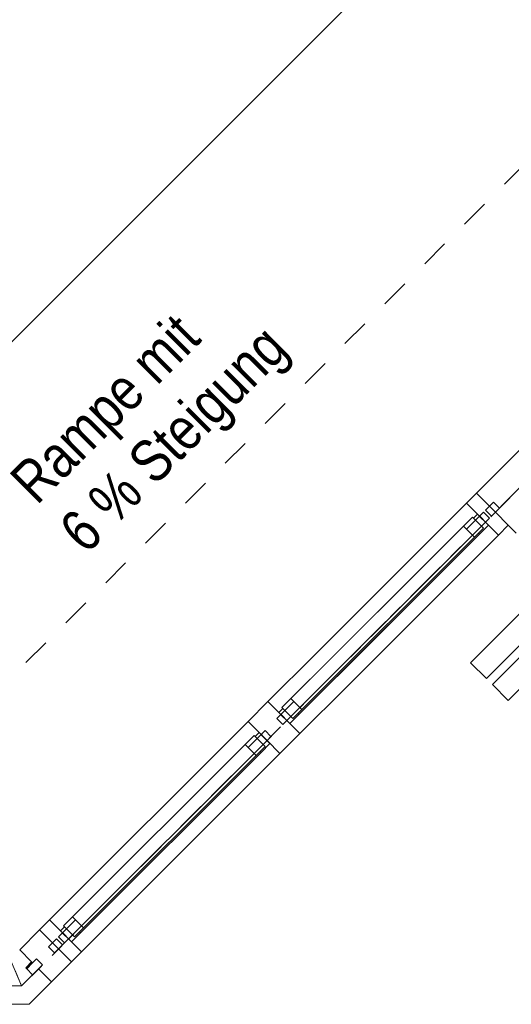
# Model space of a CAD drawing. Header units: metres. Extents: x -89 to 754, y -195 to 69.
# Tile 248 of 256: x 31.84 to 33.58, y 24.27 to 27.76. Entities that reach past the tile are written whole.
import ezdxf

# ---------------------------------------------------------------- set-up
doc = ezdxf.new("R2010")
doc.units = ezdxf.units.M
doc.header["$MEASUREMENT"] = 0
for name, pattern in [('Achse', [0.2, 0.1, -0.05, 0, -0.05]), ('Strichlinie_ eng', [0.115, 0.075, -0.04]), ('Untersicht', [0.1, 0.075, -0.025]), ('Wipeout_Contour', [1, 0, -1])]:
    doc.linetypes.add(name, pattern=pattern)
for name, color, linetype in [('10 Fassade', 7, 'Continuous'), ('10 mobile Trennwand', 7, 'Continuous'), ('30 Dach', 7, 'Continuous'), ('31 Vordach Glas_Stahl', 7, 'Continuous'), ('90 Allgemein Dokumentation', 7, 'Continuous'), ('Neubau_95 Ausführungsplanung Beschriftung', 7, 'Continuous')]:
    doc.layers.add(name, color=color, linetype=linetype)
doc.styles.add('ERSTELLTER_STIL_3', font='ARIALN.TTF')

# ---------------------------------------------------------------- blocks, each defined once
blk = doc.blocks.new('Mobiltrennwand 27_3')
at = {"layer": '10 mobile Trennwand', "color": 7, "linetype": 'Continuous', "lineweight": 9, "flags": 128}
for points in [[(0.08, -0.59), (0.08, 0.59), (0, 0.59), (0, -0.59)], [(0.19, -0.59), (0.19, 0.59), (0.11, 0.59), (0.11, -0.59)]]:
    blk.add_lwpolyline(points, close=True, dxfattribs=at)

msp = doc.modelspace()

# ---------------------------------------------------------------- hatches: boundary and pattern name
at = {"layer": '10 Fassade', "linetype": 'Continuous', "lineweight": 0, "true_color": 0x000000}
msp.add_hatch(color=18, dxfattribs=at).paths.add_polyline_path([(31.8603, 24.4014), (31.8638, 24.3979), (31.885, 24.4191), (31.8815, 24.4226)])
msp.add_hatch(color=18, dxfattribs=at).paths.add_polyline_path([(31.8603, 24.4014), (31.8638, 24.3979), (31.885, 24.4191), (31.8815, 24.4226)])

# ---------------------------------------------------------------- linework, layer by layer
at = {"layer": '10 Fassade', "color": 7, "linetype": 'Continuous', "lineweight": 13}
for p, q in [((33.6708, 26.2968), (33.4587, 26.0847)), ((33.6708, 26.2968), (33.4587, 26.0847)), ((33.5718, 25.9715), (33.6001, 25.9432)), ((33.5718, 25.9715), (33.6001, 25.9432)), ((31.9098, 24.5357), (31.8391, 24.465)), ((31.9098, 24.5357), (31.8391, 24.465)), ((31.8815, 24.4226), (31.8603, 24.4014)), ((31.885, 24.4191), (31.8638, 24.3979)), ((31.8992, 24.4332), (31.885, 24.4191)), ((31.8992, 24.4332), (31.885, 24.4191)), ((31.8992, 24.4332), (31.9204, 24.412)), ((31.8992, 24.4332), (31.9204, 24.412)), ((31.9204, 24.412), (31.9063, 24.3979)), ((31.9204, 24.412), (31.9063, 24.3979)), ((32.0229, 24.4226), (31.9522, 24.3519)), ((32.0229, 24.4226), (31.9522, 24.3519)), ((31.8603, 24.4014), (31.8638, 24.3979)), ((31.8638, 24.3979), (31.885, 24.3766)), ((31.9063, 24.3979), (31.885, 24.3766)), ((31.9063, 24.3979), (31.9522, 24.3519)), ((31.9063, 24.3979), (31.9522, 24.3519)), ((31.9522, 24.3519), (31.8722, 24.2719)), ((31.8722, 24.2719), (31.7591, 24.2719))]:
    msp.add_line(p, q, dxfattribs=at)
at = {"layer": '10 Fassade', "color": 7, "linetype": 'Continuous', "lineweight": 9}
for p, q in [((31.8815, 24.4226), (31.8603, 24.4014)), ((31.885, 24.4191), (31.8638, 24.3979)), ((31.8603, 24.4014), (31.8638, 24.3979)), ((31.8638, 24.3979), (31.885, 24.3766)), ((31.9063, 24.3979), (31.885, 24.3766)), ((31.9522, 24.3519), (31.8722, 24.2719)), ((31.8722, 24.2719), (31.7591, 24.2719))]:
    msp.add_line(p, q, dxfattribs=at)
at = {"layer": '10 Fassade', "color": 7, "linetype": 'Continuous', "lineweight": 13, "flags": 128}
msp.add_lwpolyline([(31.8391, 24.465), (31.8815, 24.4226), (31.885, 24.4191)], dxfattribs=at)
msp.add_lwpolyline([(31.8391, 24.465), (31.8815, 24.4226), (31.885, 24.4191)], dxfattribs=at)
at = {"layer": '31 Vordach Glas_Stahl', "color": 7, "linetype": 'Achse', "lineweight": 9}
msp.add_line((31.8453, 24.3369), (20.9672, 24.3369), dxfattribs=at)
at = {"layer": '31 Vordach Glas_Stahl', "color": 7, "linetype": 'Untersicht', "lineweight": 13, "flags": 128}
for points in [[(31.8453, 24.337), (30.292, 28.0869)], [(30.292, 28.0869), (31.8453, 24.337)], [(31.8453, 24.337), (30.292, 28.0869)], [(30.292, 28.0869), (31.8453, 24.337)], [(31.8453, 24.337), (20.9673, 24.337)], [(31.8453, 24.337), (20.9673, 24.337)]]:
    msp.add_lwpolyline(points, dxfattribs=at)

# ---------------------------------------------------------------- wipeouts: each hides what was drawn before it
at = {"color": 254, "linetype": 'Wipeout_Contour', "lineweight": 0, "ltscale": 168.027114}
msp.add_wipeout([(32.9316, 25.4656), (33.4693, 26.0033), (33.4233, 26.0493), (32.8856, 25.5116)], dxfattribs=at).dxf.layer = '10 Fassade'
at = {"color": 254, "linetype": 'Wipeout_Contour', "lineweight": 0, "ltscale": 163.217093}
msp.add_wipeout([(31.9911, 24.5251), (32.6949, 25.2289), (32.6489, 25.2748), (31.9451, 24.5711)], dxfattribs=at).dxf.layer = '10 Fassade'

# ---------------------------------------------------------------- next in the draw order: linework, layer by layer
at = {"layer": '10 Fassade', "color": 7, "linetype": 'Continuous', "lineweight": 13}
for p, q in [((33.4587, 26.0847), (33.4233, 26.0493)), ((31.9451, 24.5711), (31.9098, 24.5357))]:
    msp.add_line(p, q, dxfattribs=at)

# ---------------------------------------------------------------- next in the draw order: wipeouts: each hides what was drawn before it
at = {"color": 254, "linetype": 'Wipeout_Contour', "lineweight": 0, "ltscale": 168.053718}
msp.add_wipeout([(32.9316, 25.4656), (32.9528, 25.4444), (33.4905, 25.9821), (33.4693, 26.0033)], dxfattribs=at).dxf.layer = '10 Fassade'
at = {"color": 254, "linetype": 'Wipeout_Contour', "lineweight": 0, "ltscale": 163.244132}
msp.add_wipeout([(31.9911, 24.5251), (32.0123, 24.5039), (32.7161, 25.2077), (32.6949, 25.2289)], dxfattribs=at).dxf.layer = '10 Fassade'

# ---------------------------------------------------------------- next in the draw order: wipeouts: each hides what was drawn before it
at = {"color": 254, "linetype": 'Wipeout_Contour', "lineweight": 0, "ltscale": 169.747351}
msp.add_wipeout([(33.4905, 26.0246), (33.5117, 26.0033), (33.54, 26.0316), (33.5188, 26.0528)], dxfattribs=at).dxf.layer = '10 Fassade'
at = {"color": 254, "linetype": 'Wipeout_Contour', "lineweight": 0, "ltscale": 168.074995}
msp.add_wipeout([(33.4905, 25.9821), (32.9528, 25.4444), (32.9987, 25.3984), (33.5365, 25.9362)], dxfattribs=at).dxf.layer = '10 Fassade'
at = {"color": 254, "linetype": 'Wipeout_Contour', "lineweight": 0, "ltscale": 166.047243}
msp.add_wipeout([(32.7196, 25.3456), (32.7656, 25.2996), (32.9316, 25.4656), (32.8856, 25.5116)], dxfattribs=at).dxf.layer = '10 Fassade'
at = {"color": 254, "linetype": 'Wipeout_Contour', "lineweight": 0, "ltscale": 163.266387}
msp.add_wipeout([(32.0123, 24.5039), (32.0583, 24.458), (32.762, 25.1617), (32.7161, 25.2077)], dxfattribs=at).dxf.layer = '10 Fassade'
at = {"color": 254, "linetype": 'Wipeout_Contour', "lineweight": 0, "ltscale": 161.093777}
msp.add_wipeout([(31.9699, 24.5039), (31.9558, 24.4898), (31.977, 24.4686), (31.9911, 24.4827)], dxfattribs=at).dxf.layer = '10 Fassade'

# ---------------------------------------------------------------- next in the draw order: linework, layer by layer
at = {"layer": '10 Fassade', "color": 7, "linetype": 'Continuous', "lineweight": 13}
for p, q in [((33.4587, 26.0847), (33.5047, 26.0387)), ((33.5188, 26.0528), (33.5047, 26.0387)), ((33.5188, 26.0528), (33.54, 26.0316)), ((33.54, 26.0316), (33.5259, 26.0175)), ((33.5259, 26.0175), (33.5718, 25.9715)), ((33.5718, 25.9715), (33.5365, 25.9362)), ((31.9098, 24.5357), (31.9558, 24.4898)), ((31.9558, 24.4898), (31.9416, 24.4756)), ((31.9416, 24.4756), (31.9628, 24.4544)), ((31.977, 24.4686), (31.9628, 24.4544)), ((31.977, 24.4686), (32.0229, 24.4226)), ((32.0583, 24.458), (32.0229, 24.4226))]:
    msp.add_line(p, q, dxfattribs=at)
at = {"layer": '10 Fassade', "color": 7, "linetype": 'Continuous', "lineweight": 9}
msp.add_line((32.7196, 25.3456), (32.6489, 25.2748), dxfattribs=at)
at = {"layer": '10 Fassade', "color": 7, "linetype": 'Continuous', "lineweight": 9, "flags": 128}
for points in [[(31.9451, 24.5711), (32.6489, 25.2748)], [(32.0583, 24.458), (32.762, 25.1617)]]:
    msp.add_lwpolyline(points, dxfattribs=at)

# ---------------------------------------------------------------- next in the draw order: wipeouts: each hides what was drawn before it
at = {"color": 254, "linetype": 'Wipeout_Contour', "lineweight": 0, "ltscale": 169.584566}
msp.add_wipeout([(33.4834, 26.0175), (33.4693, 26.0033), (33.4863, 25.9864), (33.5004, 26.0005)], dxfattribs=at).dxf.layer = '10 Fassade'
at = {"color": 254, "linetype": 'Wipeout_Contour', "lineweight": 0, "ltscale": 166.076206}
msp.add_wipeout([(32.7656, 25.2996), (32.7868, 25.2784), (32.9528, 25.4444), (32.9316, 25.4656)], dxfattribs=at).dxf.layer = '10 Fassade'
at = {"color": 254, "linetype": 'Wipeout_Contour', "lineweight": 0, "ltscale": 165.238869}
msp.add_wipeout([(32.709, 25.243), (32.6949, 25.2289), (32.7118, 25.2119), (32.726, 25.2261)], dxfattribs=at).dxf.layer = '10 Fassade'
at = {"color": 254, "linetype": 'Wipeout_Contour', "lineweight": 0, "ltscale": 161.212301}
msp.add_wipeout([(31.977, 24.511), (31.9939, 24.494), (32.0081, 24.5082), (31.9911, 24.5251)], dxfattribs=at).dxf.layer = '10 Fassade'

# ---------------------------------------------------------------- next in the draw order: linework, layer by layer
at = {"layer": '10 Fassade', "color": 7, "linetype": 'Continuous', "lineweight": 13}
for p, q in [((33.5047, 26.0387), (33.4905, 26.0246)), ((31.9699, 24.5039), (31.9558, 24.4898))]:
    msp.add_line(p, q, dxfattribs=at)

# ---------------------------------------------------------------- next in the draw order: wipeouts: each hides what was drawn before it
at = {"color": 254, "linetype": 'Wipeout_Contour', "lineweight": 0, "ltscale": 169.601113}
msp.add_wipeout([(33.4863, 25.9864), (33.4905, 25.9821), (33.5047, 25.9963), (33.5004, 26.0005)], dxfattribs=at).dxf.layer = '10 Fassade'
at = {"color": 254, "linetype": 'Wipeout_Contour', "lineweight": 0, "ltscale": 166.095694}
msp.add_wipeout([(32.9528, 25.4444), (32.7868, 25.2784), (32.8327, 25.2324), (32.9987, 25.3984)], dxfattribs=at).dxf.layer = '10 Fassade'
at = {"color": 254, "linetype": 'Wipeout_Contour', "lineweight": 0, "ltscale": 165.255838}
msp.add_wipeout([(32.7118, 25.2119), (32.7161, 25.2077), (32.7302, 25.2218), (32.726, 25.2261)], dxfattribs=at).dxf.layer = '10 Fassade'
at = {"color": 254, "linetype": 'Wipeout_Contour', "lineweight": 0, "ltscale": 161.229679}
msp.add_wipeout([(31.9939, 24.494), (31.9982, 24.4898), (32.0123, 24.5039), (32.0081, 24.5082)], dxfattribs=at).dxf.layer = '10 Fassade'

# ---------------------------------------------------------------- next in the draw order: linework, layer by layer
at = {"layer": '10 Fassade', "color": 7, "linetype": 'Continuous', "lineweight": 13}
for p, q in [((33.4233, 26.0493), (33.4693, 26.0033)), ((33.4834, 26.0175), (33.4693, 26.0033)), ((33.4834, 26.0175), (33.5047, 25.9963)), ((33.4905, 26.0246), (33.5117, 26.0033)), ((33.5259, 26.0175), (33.5117, 26.0033)), ((33.5047, 25.9963), (33.4905, 25.9821)), ((33.4905, 25.9821), (33.5365, 25.9362)), ((31.9451, 24.5711), (31.9911, 24.5251)), ((31.9911, 24.5251), (31.977, 24.511)), ((31.9699, 24.5039), (31.9911, 24.4827)), ((31.977, 24.511), (31.9982, 24.4898)), ((31.9911, 24.4827), (31.977, 24.4686)), ((32.0123, 24.5039), (31.9982, 24.4898)), ((32.0123, 24.5039), (32.0583, 24.458))]:
    msp.add_line(p, q, dxfattribs=at)
at = {"layer": '10 Fassade', "color": 7, "linetype": 'Continuous', "lineweight": 9}
for p, q in [((32.6489, 25.2748), (32.6949, 25.2289)), ((32.709, 25.243), (32.6949, 25.2289)), ((32.709, 25.243), (32.7302, 25.2218)), ((32.7302, 25.2218), (32.7161, 25.2077)), ((32.8327, 25.2324), (32.762, 25.1617)), ((32.7161, 25.2077), (32.762, 25.1617))]:
    msp.add_line(p, q, dxfattribs=at)
at = {"layer": '10 Fassade', "color": 7, "linetype": 'Continuous', "lineweight": 9, "flags": 128}
msp.add_lwpolyline([(33.54, 26.0316), (33.5188, 26.0528), (33.4905, 26.0246), (33.5117, 26.0033)], close=True, dxfattribs=at)
for points in [[(32.7196, 25.3456), (32.8856, 25.5116), (33.4233, 26.0493)], [(33.5047, 26.0387), (33.5259, 26.0175)], [(33.4693, 26.0033), (33.4905, 25.9821)], [(32.8327, 25.2324), (32.9987, 25.3984), (33.5365, 25.9362)], [(32.6949, 25.2289), (31.9911, 24.5251)], [(32.6949, 25.2289), (32.7161, 25.2077)], [(32.7161, 25.2077), (32.0123, 24.5039)], [(32.0123, 24.5039), (31.9911, 24.5251)], [(31.977, 24.4686), (31.9558, 24.4898)]]:
    msp.add_lwpolyline(points, dxfattribs=at)

# ---------------------------------------------------------------- next in the draw order: wipeouts: each hides what was drawn before it
at = {"color": 254, "linetype": 'Wipeout_Contour', "lineweight": 0, "ltscale": 165.556229}
msp.add_wipeout([(32.7514, 25.2855), (32.7684, 25.2685), (32.7825, 25.2826), (32.7656, 25.2996)], dxfattribs=at).dxf.layer = '10 Fassade'

# ---------------------------------------------------------------- next in the draw order: wipeouts: each hides what was drawn before it
at = {"color": 254, "linetype": 'Wipeout_Contour', "lineweight": 0, "ltscale": 165.573166}
msp.add_wipeout([(32.7684, 25.2685), (32.7726, 25.2642), (32.7868, 25.2784), (32.7825, 25.2826)], dxfattribs=at).dxf.layer = '10 Fassade'
at = {"color": 254, "linetype": 'Wipeout_Contour', "lineweight": 0, "ltscale": 163.240651}
msp.add_wipeout([(32.6772, 25.1546), (32.6383, 25.1935), (32.0265, 24.5817), (32.0654, 24.5428)], dxfattribs=at).dxf.layer = '10 Fassade'

# ---------------------------------------------------------------- next in the draw order: linework, layer by layer
at = {"layer": '10 Fassade', "color": 7, "linetype": 'Continuous', "lineweight": 9}
for p, q in [((32.7196, 25.3456), (32.7656, 25.2996)), ((32.7656, 25.2996), (32.7514, 25.2855)), ((32.7514, 25.2855), (32.7726, 25.2642)), ((32.7868, 25.2784), (32.7726, 25.2642)), ((32.7868, 25.2784), (32.8327, 25.2324))]:
    msp.add_line(p, q, dxfattribs=at)
at = {"layer": '10 Fassade', "color": 7, "linetype": 'Continuous', "lineweight": 9, "flags": 128}
for points in [[(33.4693, 26.0033), (32.9316, 25.4656), (32.7656, 25.2996)], [(33.4905, 25.9821), (32.9528, 25.4444), (32.7868, 25.2784)], [(32.7868, 25.2784), (32.7656, 25.2996)]]:
    msp.add_lwpolyline(points, dxfattribs=at)

# ---------------------------------------------------------------- next in the draw order: wipeouts: each hides what was drawn before it
at = {"color": 254, "linetype": 'Wipeout_Contour', "lineweight": 0, "ltscale": 163.260323}
msp.add_wipeout([(32.0547, 24.5251), (32.6949, 25.1652), (32.6913, 25.1688), (32.0512, 24.5287)], dxfattribs=at).dxf.layer = '10 Fassade'

# ---------------------------------------------------------------- next in the draw order: linework, layer by layer
at = {"layer": '10 Fassade', "color": 7, "linetype": 'Continuous', "lineweight": 13}
for p, q in [((32.6383, 25.1935), (32.0265, 24.5817)), ((32.6701, 25.1617), (32.0583, 24.5499)), ((32.0654, 24.5428), (32.6772, 25.1546))]:
    msp.add_line(p, q, dxfattribs=at)
at = {"layer": '10 Fassade', "color": 7, "linetype": 'Continuous', "lineweight": 13, "flags": 128}
for points in [[(32.6701, 25.2254), (32.6383, 25.1935), (32.6772, 25.1546), (32.709, 25.1865)], [(32.6878, 25.236), (32.6736, 25.2218), (32.709, 25.1865), (32.6913, 25.1688), (32.6949, 25.1652), (32.7267, 25.1971)], [(32.0547, 24.5251), (32.6949, 25.1652), (32.6913, 25.1688), (32.0512, 24.5287)], [(32.0335, 24.511), (32.0654, 24.5428), (32.0265, 24.5817), (31.9946, 24.5499)], [(32.0229, 24.4933), (32.0547, 24.5251), (32.0512, 24.5287), (32.0335, 24.511), (31.9982, 24.5464), (31.984, 24.5322)]]:
    msp.add_lwpolyline(points, close=True, dxfattribs=at)

# ---------------------------------------------------------------- next in the draw order: wipeouts: each hides what was drawn before it
at = {"color": 254, "linetype": 'Wipeout_Contour', "lineweight": 0, "ltscale": 167.585093}
msp.add_wipeout([(33.4516, 25.9291), (33.4127, 25.968), (32.8009, 25.3562), (32.8398, 25.3173)], dxfattribs=at).dxf.layer = '10 Fassade'

# ---------------------------------------------------------------- next in the draw order: wipeouts: each hides what was drawn before it
at = {"color": 254, "linetype": 'Wipeout_Contour', "lineweight": 0, "ltscale": 167.60426}
msp.add_wipeout([(32.8292, 25.2996), (33.4693, 25.9397), (33.4658, 25.9432), (32.8257, 25.3031)], dxfattribs=at).dxf.layer = '10 Fassade'
at = {"color": 254, "linetype": 'Wipeout_Contour', "lineweight": 0, "ltscale": 163.217093}
msp.add_wipeout([(31.9911, 24.5251), (32.6949, 25.2289), (32.6489, 25.2748), (31.9451, 24.5711)], dxfattribs=at).dxf.layer = '10 Fassade'

# ---------------------------------------------------------------- next in the draw order: linework, layer by layer
at = {"layer": '10 Fassade', "color": 7, "linetype": 'Continuous', "lineweight": 13}
for p, q in [((33.4127, 25.968), (32.8009, 25.3562)), ((33.4446, 25.9362), (32.8327, 25.3243)), ((32.8398, 25.3173), (33.4516, 25.9291)), ((31.9451, 24.5711), (31.9098, 24.5357))]:
    msp.add_line(p, q, dxfattribs=at)
at = {"layer": '10 Fassade', "color": 7, "linetype": 'Continuous', "lineweight": 13, "flags": 128}
for points in [[(33.4446, 25.9998), (33.4127, 25.968), (33.4516, 25.9291), (33.4834, 25.9609)], [(33.4622, 26.0104), (33.4481, 25.9963), (33.4834, 25.9609), (33.4658, 25.9432), (33.4693, 25.9397), (33.5011, 25.9715)], [(32.8292, 25.2996), (33.4693, 25.9397), (33.4658, 25.9432), (32.8257, 25.3031)], [(32.808, 25.2855), (32.8398, 25.3173), (32.8009, 25.3562), (32.7691, 25.3243)], [(32.7974, 25.2678), (32.8292, 25.2996), (32.8257, 25.3031), (32.808, 25.2855), (32.7726, 25.3208), (32.7585, 25.3067)]]:
    msp.add_lwpolyline(points, close=True, dxfattribs=at)

# ---------------------------------------------------------------- next in the draw order: wipeouts: each hides what was drawn before it
at = {"color": 254, "linetype": 'Wipeout_Contour', "lineweight": 0, "ltscale": 163.244132}
msp.add_wipeout([(31.9911, 24.5251), (32.0123, 24.5039), (32.7161, 25.2077), (32.6949, 25.2289)], dxfattribs=at).dxf.layer = '10 Fassade'

# ---------------------------------------------------------------- next in the draw order: wipeouts: each hides what was drawn before it
at = {"color": 254, "linetype": 'Wipeout_Contour', "lineweight": 0, "ltscale": 168.027114}
msp.add_wipeout([(32.9316, 25.4656), (33.4693, 26.0033), (33.4233, 26.0493), (32.8856, 25.5116)], dxfattribs=at).dxf.layer = '10 Fassade'
at = {"color": 254, "linetype": 'Wipeout_Contour', "lineweight": 0, "ltscale": 163.266387}
msp.add_wipeout([(32.7161, 25.2077), (32.0123, 24.5039), (32.0583, 24.458), (32.762, 25.1617)], dxfattribs=at).dxf.layer = '10 Fassade'
at = {"color": 254, "linetype": 'Wipeout_Contour', "lineweight": 0, "ltscale": 161.093777}
msp.add_wipeout([(31.9699, 24.5039), (31.9558, 24.4898), (31.977, 24.4686), (31.9911, 24.4827)], dxfattribs=at).dxf.layer = '10 Fassade'

# ---------------------------------------------------------------- next in the draw order: linework, layer by layer
at = {"layer": '10 Fassade', "color": 7, "linetype": 'Continuous', "lineweight": 13}
for p, q in [((33.4587, 26.0847), (33.4233, 26.0493)), ((31.9098, 24.5357), (31.9558, 24.4898)), ((31.9558, 24.4898), (31.9416, 24.4756)), ((31.9416, 24.4756), (31.9628, 24.4544)), ((31.977, 24.4686), (31.9628, 24.4544)), ((31.977, 24.4686), (32.0229, 24.4226)), ((32.0583, 24.458), (32.0229, 24.4226))]:
    msp.add_line(p, q, dxfattribs=at)
at = {"layer": '10 Fassade', "color": 7, "linetype": 'Continuous', "lineweight": 13, "flags": 128}
for points in [[(31.9451, 24.5711), (32.6489, 25.2748)], [(32.0583, 24.458), (32.762, 25.1617)]]:
    msp.add_lwpolyline(points, dxfattribs=at)

# ---------------------------------------------------------------- next in the draw order: wipeouts: each hides what was drawn before it
at = {"color": 254, "linetype": 'Wipeout_Contour', "lineweight": 0, "ltscale": 168.053718}
msp.add_wipeout([(32.9316, 25.4656), (32.9528, 25.4444), (33.4905, 25.9821), (33.4693, 26.0033)], dxfattribs=at).dxf.layer = '10 Fassade'
at = {"color": 254, "linetype": 'Wipeout_Contour', "lineweight": 0, "ltscale": 165.238869}
msp.add_wipeout([(32.709, 25.243), (32.6949, 25.2289), (32.7118, 25.2119), (32.726, 25.2261)], dxfattribs=at).dxf.layer = '10 Fassade'
at = {"color": 254, "linetype": 'Wipeout_Contour', "lineweight": 0, "ltscale": 161.212301}
msp.add_wipeout([(31.977, 24.511), (31.9939, 24.494), (32.0081, 24.5082), (31.9911, 24.5251)], dxfattribs=at).dxf.layer = '10 Fassade'

# ---------------------------------------------------------------- next in the draw order: linework, layer by layer
at = {"layer": '10 Fassade', "color": 7, "linetype": 'Continuous', "lineweight": 13}
msp.add_line((31.9699, 24.5039), (31.9558, 24.4898), dxfattribs=at)

# ---------------------------------------------------------------- next in the draw order: wipeouts: each hides what was drawn before it
at = {"color": 254, "linetype": 'Wipeout_Contour', "lineweight": 0, "ltscale": 169.747351}
msp.add_wipeout([(33.4905, 26.0246), (33.5117, 26.0033), (33.54, 26.0316), (33.5188, 26.0528)], dxfattribs=at).dxf.layer = '10 Fassade'
at = {"color": 254, "linetype": 'Wipeout_Contour', "lineweight": 0, "ltscale": 168.074995}
msp.add_wipeout([(33.4905, 25.9821), (32.9528, 25.4444), (32.9987, 25.3984), (33.5365, 25.9362)], dxfattribs=at).dxf.layer = '10 Fassade'
at = {"color": 254, "linetype": 'Wipeout_Contour', "lineweight": 0, "ltscale": 166.047243}
msp.add_wipeout([(32.7196, 25.3456), (32.7656, 25.2996), (32.9316, 25.4656), (32.8856, 25.5116)], dxfattribs=at).dxf.layer = '10 Fassade'
at = {"color": 254, "linetype": 'Wipeout_Contour', "lineweight": 0, "ltscale": 165.255838}
msp.add_wipeout([(32.7118, 25.2119), (32.7161, 25.2077), (32.7302, 25.2218), (32.726, 25.2261)], dxfattribs=at).dxf.layer = '10 Fassade'
at = {"color": 254, "linetype": 'Wipeout_Contour', "lineweight": 0, "ltscale": 161.229679}
msp.add_wipeout([(31.9939, 24.494), (31.9982, 24.4898), (32.0123, 24.5039), (32.0081, 24.5082)], dxfattribs=at).dxf.layer = '10 Fassade'

# ---------------------------------------------------------------- next in the draw order: linework, layer by layer
at = {"layer": '10 Fassade', "color": 7, "linetype": 'Continuous', "lineweight": 13}
for p, q in [((33.4587, 26.0847), (33.5047, 26.0387)), ((33.5188, 26.0528), (33.5047, 26.0387)), ((33.5188, 26.0528), (33.54, 26.0316)), ((33.54, 26.0316), (33.5259, 26.0175)), ((33.5259, 26.0175), (33.5718, 25.9715)), ((33.5718, 25.9715), (33.5365, 25.9362)), ((32.7196, 25.3456), (32.6489, 25.2748)), ((32.6489, 25.2748), (32.6949, 25.2289)), ((32.709, 25.243), (32.6949, 25.2289)), ((32.709, 25.243), (32.7302, 25.2218)), ((32.7302, 25.2218), (32.7161, 25.2077)), ((32.7161, 25.2077), (32.762, 25.1617)), ((31.9451, 24.5711), (31.9911, 24.5251)), ((31.9911, 24.5251), (31.977, 24.511)), ((31.9699, 24.5039), (31.9911, 24.4827)), ((31.977, 24.511), (31.9982, 24.4898)), ((31.9911, 24.4827), (31.977, 24.4686)), ((32.0123, 24.5039), (31.9982, 24.4898)), ((32.0123, 24.5039), (32.0583, 24.458))]:
    msp.add_line(p, q, dxfattribs=at)
at = {"layer": '10 Fassade', "color": 7, "linetype": 'Continuous', "lineweight": 13, "flags": 128}
for points in [[(32.6949, 25.2289), (31.9911, 24.5251)], [(32.6949, 25.2289), (32.7161, 25.2077)], [(32.7161, 25.2077), (32.0123, 24.5039)], [(32.0123, 24.5039), (31.9911, 24.5251)], [(31.977, 24.4686), (31.9558, 24.4898)]]:
    msp.add_lwpolyline(points, dxfattribs=at)

# ---------------------------------------------------------------- next in the draw order: wipeouts: each hides what was drawn before it
at = {"color": 254, "linetype": 'Wipeout_Contour', "lineweight": 0, "ltscale": 169.584566}
msp.add_wipeout([(33.4834, 26.0175), (33.4693, 26.0033), (33.4863, 25.9864), (33.5004, 26.0005)], dxfattribs=at).dxf.layer = '10 Fassade'
at = {"color": 254, "linetype": 'Wipeout_Contour', "lineweight": 0, "ltscale": 166.076206}
msp.add_wipeout([(32.7656, 25.2996), (32.7868, 25.2784), (32.9528, 25.4444), (32.9316, 25.4656)], dxfattribs=at).dxf.layer = '10 Fassade'

# ---------------------------------------------------------------- next in the draw order: linework, layer by layer
at = {"layer": '10 Fassade', "color": 7, "linetype": 'Continuous', "lineweight": 13}
msp.add_line((33.5047, 26.0387), (33.4905, 26.0246), dxfattribs=at)

# ---------------------------------------------------------------- next in the draw order: wipeouts: each hides what was drawn before it
at = {"color": 254, "linetype": 'Wipeout_Contour', "lineweight": 0, "ltscale": 169.601113}
msp.add_wipeout([(33.4863, 25.9864), (33.4905, 25.9821), (33.5047, 25.9963), (33.5004, 26.0005)], dxfattribs=at).dxf.layer = '10 Fassade'
at = {"color": 254, "linetype": 'Wipeout_Contour', "lineweight": 0, "ltscale": 166.095694}
msp.add_wipeout([(32.7868, 25.2784), (32.8327, 25.2324), (32.9987, 25.3984), (32.9528, 25.4444)], dxfattribs=at).dxf.layer = '10 Fassade'
at = {"color": 254, "linetype": 'Wipeout_Contour', "lineweight": 0, "ltscale": 163.240651}
msp.add_wipeout([(32.6772, 25.1546), (32.6383, 25.1935), (32.0265, 24.5817), (32.0654, 24.5428)], dxfattribs=at).dxf.layer = '10 Fassade'

# ---------------------------------------------------------------- next in the draw order: linework, layer by layer
at = {"layer": '10 Fassade', "color": 7, "linetype": 'Continuous', "lineweight": 13}
for p, q in [((33.4233, 26.0493), (33.4693, 26.0033)), ((33.4834, 26.0175), (33.4693, 26.0033)), ((33.4834, 26.0175), (33.5047, 25.9963)), ((33.4905, 26.0246), (33.5117, 26.0033)), ((33.5259, 26.0175), (33.5117, 26.0033)), ((33.5047, 25.9963), (33.4905, 25.9821)), ((33.4905, 25.9821), (33.5365, 25.9362)), ((32.8327, 25.2324), (32.762, 25.1617))]:
    msp.add_line(p, q, dxfattribs=at)
at = {"layer": '10 Fassade', "color": 7, "linetype": 'Continuous', "lineweight": 13, "flags": 128}
msp.add_lwpolyline([(33.54, 26.0316), (33.5188, 26.0528), (33.4905, 26.0246), (33.5117, 26.0033)], close=True, dxfattribs=at)
for points in [[(32.7196, 25.3456), (32.8856, 25.5116), (33.4233, 26.0493)], [(33.5047, 26.0387), (33.5259, 26.0175)], [(33.4693, 26.0033), (33.4905, 25.9821)], [(32.8327, 25.2324), (32.9987, 25.3984), (33.5365, 25.9362)]]:
    msp.add_lwpolyline(points, dxfattribs=at)

# ---------------------------------------------------------------- next in the draw order: wipeouts: each hides what was drawn before it
at = {"color": 254, "linetype": 'Wipeout_Contour', "lineweight": 0, "ltscale": 165.556229}
msp.add_wipeout([(32.7656, 25.2996), (32.7514, 25.2855), (32.7684, 25.2685), (32.7825, 25.2826)], dxfattribs=at).dxf.layer = '10 Fassade'
at = {"color": 254, "linetype": 'Wipeout_Contour', "lineweight": 0, "ltscale": 163.260323}
msp.add_wipeout([(32.0547, 24.5251), (32.6949, 25.1652), (32.6913, 25.1688), (32.0512, 24.5287)], dxfattribs=at).dxf.layer = '10 Fassade'

# ---------------------------------------------------------------- next in the draw order: linework, layer by layer
at = {"layer": '10 Fassade', "color": 7, "linetype": 'Continuous', "lineweight": 13}
for p, q in [((32.6383, 25.1935), (32.0265, 24.5817)), ((32.6701, 25.1617), (32.0583, 24.5499)), ((32.0654, 24.5428), (32.6772, 25.1546))]:
    msp.add_line(p, q, dxfattribs=at)
at = {"layer": '10 Fassade', "color": 7, "linetype": 'Continuous', "lineweight": 13, "flags": 128}
for points in [[(32.6701, 25.2254), (32.6383, 25.1935), (32.6772, 25.1546), (32.709, 25.1865)], [(32.6878, 25.236), (32.6736, 25.2218), (32.709, 25.1865), (32.6913, 25.1688), (32.6949, 25.1652), (32.7267, 25.1971)], [(32.0547, 24.5251), (32.6949, 25.1652), (32.6913, 25.1688), (32.0512, 24.5287)], [(32.0335, 24.511), (32.0654, 24.5428), (32.0265, 24.5817), (31.9946, 24.5499)], [(32.0229, 24.4933), (32.0547, 24.5251), (32.0512, 24.5287), (32.0335, 24.511), (31.9982, 24.5464), (31.984, 24.5322)]]:
    msp.add_lwpolyline(points, close=True, dxfattribs=at)

# ---------------------------------------------------------------- next in the draw order: wipeouts: each hides what was drawn before it
at = {"color": 254, "linetype": 'Wipeout_Contour', "lineweight": 0, "ltscale": 165.573166}
msp.add_wipeout([(32.7825, 25.2826), (32.7684, 25.2685), (32.7726, 25.2642), (32.7868, 25.2784)], dxfattribs=at).dxf.layer = '10 Fassade'

# ---------------------------------------------------------------- next in the draw order: linework, layer by layer
at = {"layer": '10 Fassade', "color": 7, "linetype": 'Continuous', "lineweight": 13}
for p, q in [((32.7196, 25.3456), (32.7656, 25.2996)), ((32.7656, 25.2996), (32.7514, 25.2855)), ((32.7514, 25.2855), (32.7726, 25.2642)), ((32.7868, 25.2784), (32.7726, 25.2642)), ((32.7868, 25.2784), (32.8327, 25.2324))]:
    msp.add_line(p, q, dxfattribs=at)
at = {"layer": '10 Fassade', "color": 7, "linetype": 'Continuous', "lineweight": 13, "flags": 128}
for points in [[(33.4693, 26.0033), (32.9316, 25.4656), (32.7656, 25.2996)], [(33.4905, 25.9821), (32.9528, 25.4444), (32.7868, 25.2784)], [(32.7868, 25.2784), (32.7656, 25.2996)]]:
    msp.add_lwpolyline(points, dxfattribs=at)

# ---------------------------------------------------------------- next in the draw order: wipeouts: each hides what was drawn before it
at = {"color": 254, "linetype": 'Wipeout_Contour', "lineweight": 0, "ltscale": 167.585093}
msp.add_wipeout([(33.4516, 25.9291), (33.4127, 25.968), (32.8009, 25.3562), (32.8398, 25.3173)], dxfattribs=at).dxf.layer = '10 Fassade'

# ---------------------------------------------------------------- next in the draw order: linework, layer by layer
at = {"layer": '90 Allgemein Dokumentation', "color": 7, "linetype": 'Continuous', "lineweight": 9}
msp.add_line((33.6636, 28.4748), (31.1659, 25.9771), dxfattribs=at)

# ---------------------------------------------------------------- next in the draw order: wipeouts: each hides what was drawn before it
at = {"color": 254, "linetype": 'Wipeout_Contour', "lineweight": 0, "ltscale": 167.60426}
msp.add_wipeout([(32.8292, 25.2996), (33.4693, 25.9397), (33.4658, 25.9432), (32.8257, 25.3031)], dxfattribs=at).dxf.layer = '10 Fassade'

# ---------------------------------------------------------------- next in the draw order: linework, layer by layer
at = {"layer": '10 Fassade', "color": 7, "linetype": 'Continuous', "lineweight": 13}
for p, q in [((33.4127, 25.968), (32.8009, 25.3562)), ((33.4446, 25.9362), (32.8327, 25.3243)), ((32.8398, 25.3173), (33.4516, 25.9291))]:
    msp.add_line(p, q, dxfattribs=at)
at = {"layer": '10 Fassade', "color": 7, "linetype": 'Continuous', "lineweight": 13, "flags": 128}
for points in [[(33.4446, 25.9998), (33.4127, 25.968), (33.4516, 25.9291), (33.4834, 25.9609)], [(33.4622, 26.0104), (33.4481, 25.9963), (33.4834, 25.9609), (33.4658, 25.9432), (33.4693, 25.9397), (33.5011, 25.9715)], [(32.8292, 25.2996), (33.4693, 25.9397), (33.4658, 25.9432), (32.8257, 25.3031)], [(32.808, 25.2855), (32.8398, 25.3173), (32.8009, 25.3562), (32.7691, 25.3243)], [(32.7974, 25.2678), (32.8292, 25.2996), (32.8257, 25.3031), (32.808, 25.2855), (32.7726, 25.3208), (32.7585, 25.3067)]]:
    msp.add_lwpolyline(points, close=True, dxfattribs=at)
at = {"layer": '30 Dach', "color": 7, "linetype": 'Strichlinie_ eng', "lineweight": 9}
msp.add_line((34.6189, 28.2414), (31.514, 25.1366), dxfattribs=at)
at = {"layer": '31 Vordach Glas_Stahl', "color": 7, "linetype": 'Achse', "lineweight": 9}
msp.add_line((31.8453, 24.3369), (35.4186, 27.9103), dxfattribs=at)
at = {"layer": '31 Vordach Glas_Stahl', "color": 7, "linetype": 'Untersicht', "lineweight": 13, "flags": 128}
msp.add_lwpolyline([(35.4186, 27.9103), (31.8453, 24.337)], dxfattribs=at)
msp.add_lwpolyline([(35.4186, 27.9103), (31.8453, 24.337)], dxfattribs=at)

# ---------------------------------------------------------------- next in the draw order: block references
at = {"layer": '10 mobile Trennwand', "color": 7, "linetype": 'Continuous', "lineweight": 9, "rotation": 315.0007348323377}
msp.add_blockref('Mobiltrennwand 27_3', (33.8546, 25.9008), dxfattribs=at)

# ---------------------------------------------------------------- next in the draw order: texts
at = {"layer": 'Neubau_95 Ausführungsplanung Beschriftung', "color": 7, "linetype": 'Continuous', "lineweight": 9, "insert": (31.7943, 26.1453), "char_height": 0.15, "attachment_point": 1, "rotation": 45, "line_spacing_factor": 0.986675, "style": 'ERSTELLTER_STIL_3'}
msp.add_mtext('\\A1;{\\pql;\\fArial Narrow|b0|i0|c0|p0;\\W1.000000;Rampe mit \\P\\pql;\\fArial Narrow|b0|i0|c0|p0;\\W1.000000;6 % Steigung}', dxfattribs=at)

doc.saveas('drawing.dxf')
